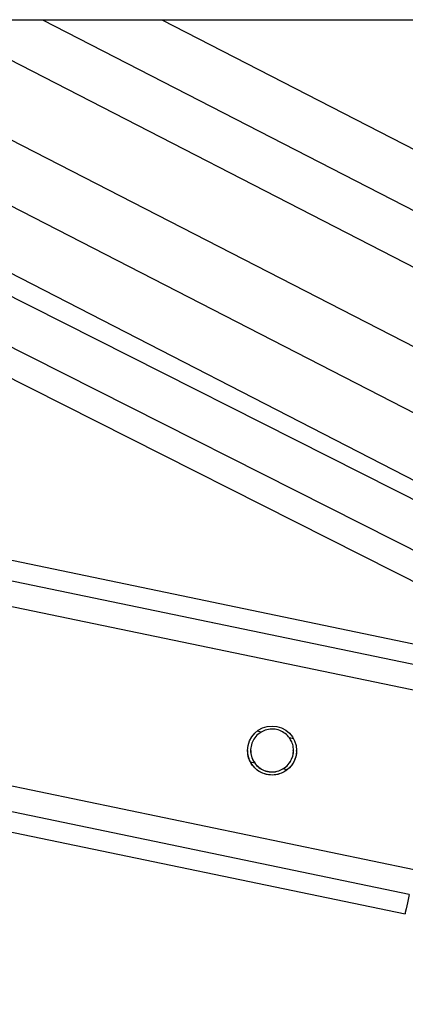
# Paper-space layout 'Surface Plate' of a CAD drawing. Header units: millimetres. Extents: x 2658 to 18042, y 1128 to 16227.
# Tile 13 of 64: x 6084 to 6160, y 5708 to 5901. Entities that reach past the tile are written whole.
import ezdxf

# ---------------------------------------------------------------- set-up
doc = ezdxf.new("R2010")
doc.units = ezdxf.units.MM
doc.layers.add('COMPONENT_GEOMETRY', color=7, linetype='Continuous')
doc.styles.add('SLDTEXTSTYLE1', font='TXT', dxfattribs={"width": 0.75})
doc.dimstyles.new('SLDDIMSTYLE0', dxfattribs={"dimtxt": 100, "dimasz": 6.604, "dimexe": 0, "dimexo": 0.0625, "dimgap": 25, "dimtad": 0, "dimtih": 1, "dimtoh": 1, "dimdec": 0, "dimlfac": 0.5, "dimrnd": 1e-09, "dimzin": 12, "dimdsep": 46, "dimtxsty": 'SLDTEXTSTYLE1', "dimsah": 1, "dimcen": 0.09, "dimadec": 0, "dimazin": 3, "dimtfac": 1, "dimtdec": 0, "dimtofl": 0, "dimtmove": 0, "dimatfit": 3, "dimfxl": 1, "dimfrac": 2, "dimtolj": 1, "dimtzin": 12, "dimarcsym": 0})

# ---------------------------------------------------------------- blocks, each defined once
blk = doc.blocks.new('_D_11')
at = {"layer": 'COMPONENT_GEOMETRY', "color": 7, "ltscale": 2}
for p, q in [((8881.73, 5900.55), (9410.21, 5900.55)), ((9403.86, 5900.55), (9403.86, 3746.68)), ((9403.86, 1434.05), (9403.86, 3587.93)), ((3885.31, 1434.05), (9410.21, 1434.05))]:
    blk.add_line(p, q, dxfattribs=at)
for points in [[(9403.86, 5900.55), (9402.84, 5893.95), (9404.88, 5893.95)], [(9403.86, 1434.05), (9404.88, 1440.65), (9402.84, 1440.65)]]:
    blk.add_solid(points, dxfattribs=at)
at = {"layer": 'COMPONENT_GEOMETRY', "color": 7, "ltscale": 2, "insert": (9256.08, 3716.83), "char_height": 100, "attachment_point": 1, "style": 'SLDTEXTSTYLE1'}
blk.add_mtext('2233', dxfattribs=at)

psp = doc.layouts.new('Surface Plate')

# ---------------------------------------------------------------- linework, layer by layer
at = {"color": 7, "linetype": 'Continuous', "lineweight": 25, "ltscale": 2}
for p, q in [((3770.62, 5900.55), (6310.54, 5900.55)), ((5317.66, 5900.55), (6159.76, 5725.58)), ((6170.34, 5776.49), (5573.27, 5900.55)), ((6215.47, 5779.32), (5975.3, 5900.55)), ((5986.1, 5900.55), (6248.56, 5765.68)), ((6036.9, 5900.55), (6297.5, 5766.63))]:
    psp.add_line(p, q, dxfattribs=at)
at = {"color": 8, "linetype": 'Continuous', "lineweight": 25, "ltscale": 2}
for p, q in [((6160.56, 5729.38), (5336.75, 5900.55)), ((6161.56, 5734.2), (5360.94, 5900.55)), ((6168.55, 5767.83), (5529.79, 5900.55)), ((6169.55, 5772.66), (5554.01, 5900.55)), ((6200.77, 5770.71), (5943.54, 5900.55)), ((6205.13, 5774.66), (5955.72, 5900.55)), ((6011.77, 5900.55), (6260.41, 5772.78)), ((6067.14, 5900.55), (6297.48, 5782.18)), ((6088.75, 5900.55), (6297.47, 5793.29)), ((6112.13, 5900.55), (6297.45, 5805.32)), ((6131.58, 5761.15), (6130.78, 5761.32)), ((6137.93, 5759.83), (6137.12, 5760)), ((6130.32, 5755.07), (6129.52, 5755.24)), ((6136.63, 5753.76), (6135.86, 5753.92))]:
    psp.add_line(p, q, dxfattribs=at)
at = {"color": 7, "linetype": 'Continuous', "lineweight": 25, "ltscale": 2, "flags": 128}
psp.add_lwpolyline([(6160.56, 5729.38), (6160.22, 5727.75), (6159.97, 5726.55), (6159.81, 5725.82), (6159.76, 5725.58)], dxfattribs=at)
at = {"color": 7, "linetype": 'Continuous', "lineweight": 25, "ltscale": 4}
psp.add_circle((6133.72, 5757.53), 4.8, dxfattribs=at)
at = {"color": 7, "linetype": 'Continuous', "lineweight": 25, "ltscale": 2}
for points, knots in [([(6137.12, 5760), (6136.87, 5760.3), (6136.36, 5760.89), (6135.24, 5761.51), (6133.99, 5761.79), (6132.67, 5761.68), (6131.94, 5761.32), (6131.58, 5761.15)], [0, 0, 0, 0, 0.1964573, 0.3926534, 0.5933495, 0.7988228, 1, 1, 1, 1]), ([(6131.58, 5761.15), (6131.21, 5760.88), (6130.53, 5760.39), (6129.83, 5759.27), (6129.5, 5758.08), (6129.52, 5756.89), (6129.81, 5755.88), (6130.16, 5755.32), (6130.32, 5755.07)], [0, 0, 0, 0, 0.204639, 0.376339, 0.548833, 0.703357, 0.864284, 1, 1, 1, 1]), ([(6135.86, 5753.92), (6136.23, 5754.18), (6136.91, 5754.68), (6137.61, 5755.8), (6137.95, 5756.99), (6137.92, 5758.18), (6137.64, 5759.19), (6137.28, 5759.74), (6137.12, 5760)], [0, 0, 0, 0, 0.204644, 0.376351, 0.548848, 0.703374, 0.864297, 1, 1, 1, 1]), ([(6129.37, 5755.5), (6129.21, 5755.9), (6128.94, 5756.52), (6128.97, 5757.27), (6128.97, 5757.53)], [0, 0, 0, 0, 0.6424299, 1, 1, 1, 1]), ([(6129.56, 5757.56), (6129.55, 5757.35), (6129.54, 5756.76), (6129.82, 5755.91), (6130.16, 5755.35), (6130.32, 5755.1)], [0, 0, 0, 0, 0.222456, 0.644283, 1, 1, 1, 1]), ([(6135.86, 5753.95), (6136.23, 5754.21), (6136.91, 5754.7), (6137.6, 5755.82), (6137.92, 5756.82), (6137.89, 5757.4), (6137.89, 5757.56)], [0, 0, 0, 0, 0.3308644, 0.6084475, 0.8873632, 1, 1, 1, 1]), ([(6138.47, 5757.54), (6138.48, 5757.33), (6138.52, 5756.71), (6138.2, 5755.69), (6137.64, 5754.67), (6137.14, 5754.18), (6136.9, 5753.94)], [0, 0, 0, 0, 0.15294, 0.450002, 0.727425, 1, 1, 1, 1]), ([(6136.9, 5753.94), (6136.56, 5753.67), (6135.87, 5753.15), (6134.48, 5752.72), (6132.99, 5752.71), (6131.52, 5753.17), (6130.27, 5754.08), (6129.64, 5754.96), (6129.41, 5755.43), (6129.37, 5755.5)], [0, 0, 0, 0, 0.154777, 0.309322, 0.468494, 0.636743, 0.806579, 0.969705, 1, 1, 1, 1]), ([(6130.32, 5755.1), (6130.57, 5754.8), (6131.08, 5754.2), (6132.2, 5753.58), (6133.46, 5753.31), (6134.77, 5753.42), (6135.5, 5753.77), (6135.86, 5753.95)], [0, 0, 0, 0, 0.1964666, 0.3926507, 0.5933725, 0.7988186, 1, 1, 1, 1]), ([(6130.32, 5755.07), (6130.57, 5754.77), (6131.08, 5754.17), (6132.2, 5753.55), (6133.46, 5753.28), (6134.77, 5753.39), (6135.5, 5753.74), (6135.86, 5753.92)], [0, 0, 0, 0, 0.196446, 0.392662, 0.593361, 0.798836, 1, 1, 1, 1])]:
    psp.add_open_spline(points, degree=3, knots=knots, dxfattribs=at)

# ---------------------------------------------------------------- dimensions: what is measured, and where the dimension line sits
at = {"layer": 'COMPONENT_GEOMETRY', "color": 7, "ltscale": 2}
dim = psp.add_linear_dim(base=(9403.86, 1434.05), p1=(8879.19, 5900.55), p2=(3882.77, 1434.05), angle=90, dimstyle='SLDDIMSTYLE0', dxfattribs=at)
dim.commit()
dim.dimension.update_dxf_attribs({"geometry": '_D_11', "text_midpoint": (9403.86, 3667.3), "dimtype": 160})

doc.saveas('drawing.dxf')
